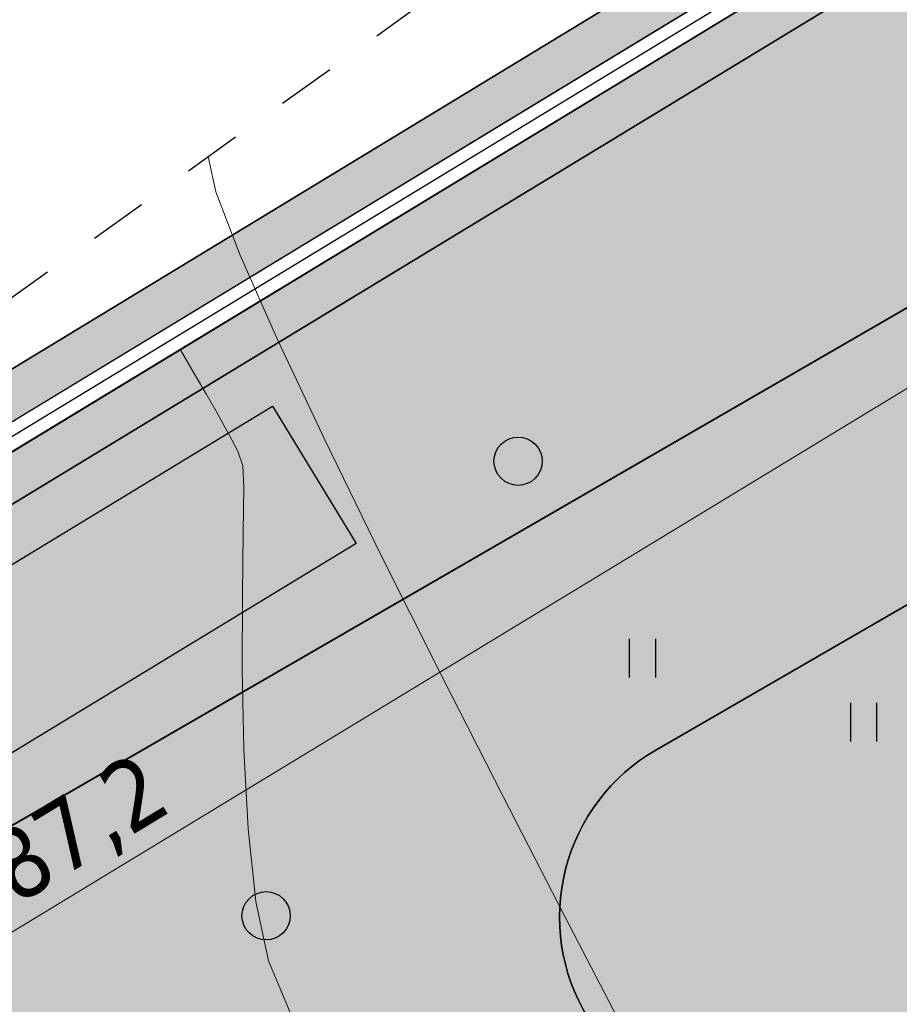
# Model space of a CAD drawing. Header units: millimetres. Extents: x 767170 to 66149698, y -983507 to 2493658.
# Tile 78 of 226: x 1916770 to 1930443, y -579133 to -563826. Entities that reach past the tile are written whole.
import ezdxf

# ---------------------------------------------------------------- set-up
doc = ezdxf.new("R2010")
doc.units = ezdxf.units.MM
doc.linetypes.add('Д_ТРОТ_ТРУБА', pattern=[3, 1.5, -1.5])
for name, color, linetype in [('(025) Дорога', 7, 'Continuous'), ('(031) Горизонтали', 42, 'Continuous'), ('(036) Растительность', 7, 'Continuous'), ('(038) Деревья', 7, 'Continuous'), ('(040) Ограда', 7, 'Continuous'), ('GLUXOY OG', 7, 'Continuous'), ('Цоколь', 7, 'Continuous')]:
    doc.layers.add(name, color=color, linetype=linetype)
doc.styles.add('BLACK', font='tahomabd.ttf')
doc.styles.get("Standard").update_dxf_attribs({"font": 'isocpeui.ttf'})
doc.linetypes.add('ОГРАДА_БЕТ', pattern='A,4,["|",Standard,S=0.8,R=0,X=0,Y=-0.8],4', length=8)
doc.linetypes.add('ОГРАДА_ГЛИН', pattern='A,4,["|",Standard,S=0.8,R=0,X=0,Y=-0.8],0.5,["|",Standard,S=0.8,R=0,X=0,Y=-0.8],3.5', length=8)
doc.dimstyles.new('genplan dimension', dxfattribs={"dimtxt": 1100, "dimasz": 450, "dimexe": 450, "dimexo": 0, "dimgap": 80, "dimtad": 1, "dimlfac": 0.001, "dimtxsty": 'BLACK', "dimblk": 'OBLIQUE', "dimcen": 0, "dimclrd": 186, "dimclre": 186, "dimclrt": 186, "dimadec": 1, "dimazin": 0, "dimtfac": 1, "dimtmove": 0, "dimatfit": 3, "dimldrblk": 'OBLIQUE', "dimfxl": 1, "dimlwd": 9, "dimlwe": 9, "dimarcsym": 0})

# ---------------------------------------------------------------- blocks, each defined once
blk = doc.blocks.new('d')
at = {"layer": '(038) Деревья'}
blk.add_ellipse((0, 0), major_axis=(0.2651650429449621, 0.2651650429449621), ratio=0.9999999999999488, start_param=5.497787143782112, end_param=11.7809724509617, dxfattribs=at)
blk = doc.blocks.new('I04010')
for p, q in [((-0.4122729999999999, 0.0071460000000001), (-0.4122729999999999, 1.207145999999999)), ((0.3877269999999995, 1.207145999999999), (0.3877269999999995, 0.0071460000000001))]:
    blk.add_line(p, q)
blk = doc.blocks.new('A$C05d28b1e')
at = {"layer": '(025) Дорога', "linetype": 'Д_ТРОТ_ТРУБА', "ltscale": 600, "flags": 128}
blk.add_lwpolyline([(27458.57960636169, 120221.9437040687), (8937.008527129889, 104733.4515533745), (7548.837046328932, 103432.7858590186), (-2273, 96670), (-15701.8629812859, 86136.91784507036), (-17766.72999620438, 85380.62311403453), (-18644.00000000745, 85674), (-40042.99999999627, 104576), (-45955.00000000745, 113584), (-51231.00000000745, 109004.9999999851), (-44895.00000000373, 102103), (-42025, 99008), (-25117.39768446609, 82840.66341361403), (-25117.39768446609, 81951.40475049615), (-25407.00000000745, 81084), (-32229, 76172), (-32638.94556894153, 76059.59519268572), (-33387.77804066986, 76494.72050660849), (-37188, 78427), (-42917.99999999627, 74170), (-43534.00000000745, 73566), (-56171.00000000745, 68379), (-72915, 59805), (-96929.00000000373, 47597), (-121277.9999999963, 30068), (-138829.0000000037, 14906), (-139804.1467532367, 14023.57079766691), (-138021.2970127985, 12053.3955911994), (-129914.0000000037, 19515.9999999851), (-105640.0000000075, 36924), (-88825.00000000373, 45949), (-78921.00000000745, 50853), (-56719.00000000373, 62542), (-42094.00000000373, 71045), (-39915.68751339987, 71829.24353212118), (-37271.13151793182, 72175.962139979), (-35502.58111401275, 71928.30599150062), (-34406.00000000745, 71614), (-29497.00000001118, 64248), (-29370.25252237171, 62877.85903450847), (-30299.91072109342, 61153.22491647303), (-32642.77542263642, 58415.5667077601), (-31513, 56567), (-31513, 56567), (-31513, 56567)], dxfattribs=at)
at = {"layer": '(031) Горизонтали', "color": 42, "linetype": 'Continuous', "lineweight": 0, "ltscale": 600}
for points in [[(-118491.5096887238, 63739.36463807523), (-118828.9360639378, 64541.99600400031), (-119024.3835973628, 65465.86521439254), (-119147.2409911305, 66592.37510412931), (-119212.9775189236, 67825.59429216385), (-119237.0624544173, 69069.59139747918), (-119234.9650712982, 70228.43503899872), (-119222.1546432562, 71206.19383579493), (-119214.1004439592, 71906.93640676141), (-119226.2717471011, 72234.731370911), (-119303.6009744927, 72465.83640059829), (-119397.4849866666, 72641.28410348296), (-119520.2921099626, 72859.02567026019), (-119642.7995691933, 73084.808165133), (-119797.321420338, 73355.93974687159), (-119982.4876456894, 73674.0590762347), (-120196.9282275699, 74040.80481401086)], [(-103702.4065284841, 11495.38820029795), (-103714.3640512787, 11686.57562588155), (-103721.4665100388, 11848.62784025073), (-103704.0334313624, 12021.23015111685), (-103707.2234625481, 12189.18752035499), (-103764.2691342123, 12357.29550132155), (-103890.5036426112, 12661.84766486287), (-104067.0338937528, 13064.25311627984), (-104274.9667936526, 13525.92096087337), (-104495.4092483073, 14008.26030391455), (-104713.2162017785, 14439.80625422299), (-105167.45027937, 15313.01098276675), (-105813.6384615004, 16549.35341434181), (-106607.3077286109, 18070.31247375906), (-107503.9850611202, 19797.36708588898), (-108459.1974394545, 21651.99617554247), (-109428.471844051, 23555.67866754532), (-110367.3352553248, 25429.8934867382), (-111231.3146537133, 27196.11955793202), (-111975.9370196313, 28775.83580596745), (-112556.7293335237, 30090.52115568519), (-112929.2185758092, 31061.65453188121), (-113048.9317269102, 31610.71485942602)]]:
    blk.add_lwpolyline(points, dxfattribs=at)
at = {"layer": '(040) Ограда', "ltscale": 600, "flags": 128}
blk.add_lwpolyline([(-65264.40736584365, 129736.0944886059), (-69527.56274084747, 127117.9602796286), (-60665.4079442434, 110685.5274772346), (-137358.727671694, 64079.83214361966), (-200340.084258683, 25825.59958398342), (-120612.5554367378, -95364.3361081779), (-115994.5822715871, -101904.9477696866)], dxfattribs=at)
at = {"layer": '(040) Ограда', "linetype": 'ОГРАДА_БЕТ', "ltscale": 600, "flags": 128}
blk.add_lwpolyline([(-64714.22453771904, 129604.5693745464), (-68996.00000000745, 126975), (-60133, 110541), (-137151.0000000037, 63738), (-199777.9999999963, 25699), (-120282.0000000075, -95139.0000000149), (-115667.8203322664, -101674.2387862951)], dxfattribs=at)
at = {"layer": '(036) Растительность', "linetype": 'Continuous', "xscale": 500, "yscale": 500, "zscale": 500}
for p in [(-109572.1582387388, 67948.67505669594), (-106291.0345460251, 23510.05499853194)]:
    blk.add_blockref('I04010', p, dxfattribs=at)
at = {"layer": '(038) Деревья', "linetype": 'Continuous', "xscale": 1000, "yscale": 1000, "zscale": 1000}
for p in [(-114949.2857719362, 72308.33101582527), (-112148.1359943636, 19808.9630036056)]:
    blk.add_blockref('d', p, dxfattribs=at)
blk = doc.blocks.new('_Oblique')
at = {"color": 0, "linetype": 'ByBlock', "lineweight": -2}
blk.add_line((-0.5, -0.5), (0.5, 0.5), dxfattribs=at)
blk = doc.blocks.new('*D288')
at = {"color": 186, "lineweight": 9, "transparency": 16777216}
for p, q in [((2255842.21373015, -554331.2133756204), (2330361.64044784, -509046.6128842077)), ((2330349.808324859, -509027.1421808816), (2330595.333913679, -509431.1741459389)), ((2255830.381608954, -554311.7426752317), (2256075.907195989, -554715.7746373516))]:
    blk.add_line(p, q, dxfattribs=at)
for p, xscale, yscale, zscale, rotation in [((2330361.64044784, -509046.6128842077), 450.0000000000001, 450.0000000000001, 450.0000000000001, 31.28656990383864), ((2255842.21373015, -554331.2133756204), 450, 450, 450, 211.2865699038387)]:
    blk.add_blockref('_Oblique', p, dxfattribs=dict(at, xscale=xscale, yscale=yscale, zscale=zscale, rotation=rotation))
at = {"color": 186, "transparency": 16777216, "insert": (2292697.259500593, -531023.0002948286), "char_height": 1100, "attachment_point": 5, "rotation": 31.28656990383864, "style": 'BLACK'}
blk.add_mtext('87,2', dxfattribs=at)
blk = doc.blocks.new('A$C2cdd6916')
dim = blk.add_linear_dim(base=(19119.19873189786, 52493.96583542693), p1=(-55412.06010698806, 7228.836044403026), p2=(19107.36660891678, 52513.43653875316), angle=31.28656990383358, dimstyle='genplan dimension')
dim.commit()
dim.dimension.update_dxf_attribs({"geometry": '*D288', "text_midpoint": (-18545.18221534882, 30517.57842480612), "insert": (-2311242.441715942, 561540.5787196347)})

msp = doc.modelspace()

# ---------------------------------------------------------------- hatches: boundary and pattern name
at = {"true_color": 0x7abf6e, "transparency": 33554687}
h = msp.add_hatch(color=83, dxfattribs=at)
h.dxf.hatch_style = 1
edge = h.paths.add_edge_path()
edge.add_line((1970748.476485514, -550619.8450821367), (1973559.529435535, -548958.0793507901))
edge.add_line((1973559.529435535, -548958.0793507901), (1968464.852124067, -539879.7478655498))
edge.add_line((1968464.852124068, -539879.7478655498), (1840672.305996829, -617520.7317785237))
edge.add_line((1840672.305996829, -617520.7317785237), (1859948.550380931, -646821.6125635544))
edge.add_line((1859948.55038093, -646821.6125635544), (1843343.965908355, -619497.4426312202))
edge.add_line((1843343.965908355, -619497.4426312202), (1842123.566701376, -617489.1782703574))
edge.add_line((1842123.566701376, -617489.1782703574), (1846866.488931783, -614606.9588566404))
edge.add_line((1846866.488931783, -614606.9588566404), (1848086.888142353, -616615.2232234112))
edge.add_line((1848086.888142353, -616615.2232234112), (1868468.811544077, -604229.362292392))
edge.add_line((1868468.811544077, -604229.362292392), (1955560.1191551, -553836.0047807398))
edge.add_arc((1959065.917890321, -559894.8310060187), 7000.000000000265, 48.67987082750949, 120.05482104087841, ccw=False)
edge.add_arc((1965668.573506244, -552384.5088546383), 3000.000000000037, 228.6798708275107, 299.8780372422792)
edge.add_line((1967163.039712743, -554985.7721549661), (1971766.090861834, -552341.2477086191))
edge.add_line((1971766.090861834, -552341.2477086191), (1970748.476485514, -550619.8450821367))
h = msp.add_hatch(color=83, dxfattribs=at)
h.dxf.hatch_style = 1
edge = h.paths.add_edge_path(flags=17)
edge.add_line((1940350.87137634, -574053.7158213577), (1943510.83998395, -574824.8178891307))
edge.add_line((1943510.83998395, -574824.8178891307), (1944281.942051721, -571664.8492815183))
edge.add_line((1944281.942051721, -571664.8492815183), (1947441.91065933, -572435.9513492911))
edge.add_line((1947441.91065933, -572435.9513492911), (1948213.012727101, -569275.9827416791))
edge.add_line((1948213.012727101, -569275.9827416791), (1951372.981334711, -570047.0848094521))
edge.add_line((1951372.98133471, -570047.0848094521), (1952144.083402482, -566887.1162018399))
edge.add_line((1952144.083402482, -566887.1162018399), (1955304.05201009, -567658.2182696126))
edge.add_line((1955304.05201009, -567658.2182696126), (1956075.154077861, -564498.2496620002))
edge.add_line((1956075.154077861, -564498.2496620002), (1962803.216729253, -566140.0454096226))
edge.add_line((1962803.216729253, -566140.0454096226), (1963745.771019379, -565567.2659834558))
edge.add_line((1963745.771019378, -565567.2659834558), (1965225.829636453, -568002.8206410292))
edge.add_line((1965225.829636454, -568002.8206410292), (1966677.221861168, -567120.8262410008))
edge.add_line((1966677.221861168, -567120.8262410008), (1961667.181190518, -558400.3647992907))
edge.add_arc((1959065.917890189, -559894.8310057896), 2999.999999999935, 29.87803724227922, 120.0548210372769)
edge.add_line((1957563.432718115, -557298.1911948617), (1926659.315366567, -575180.1391960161))
edge.add_arc((1928161.800538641, -577776.7790069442), 3000.000000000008, 120.0548210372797, 211.2865699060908)
edge.add_line((1925598.058793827, -579334.7354459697), (1928685.62339329, -584415.5695791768))
edge.add_line((1928685.623393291, -584415.5695791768), (1929711.120091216, -583792.3870035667))
edge.add_line((1929711.120091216, -583792.3870035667), (1930801.689598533, -585587.0062249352))
edge.add_line((1930801.689598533, -585587.0062249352), (1930846.934277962, -585559.5115524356))
edge.add_line((1930846.934277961, -585559.5115524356), (1932488.730025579, -578831.4489010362))
edge.add_line((1932488.73002558, -578831.4489010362), (1935648.698633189, -579602.550968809))
edge.add_line((1935648.698633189, -579602.550968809), (1936419.800700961, -576442.5823611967))
edge.add_line((1936419.800700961, -576442.5823611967), (1939579.76930857, -577213.6844289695))
edge.add_line((1939579.76930857, -577213.6844289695), (1940350.87137634, -574053.7158213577))

# ---------------------------------------------------------------- next in the draw order: block references
at = {"color": 5, "lineweight": 50}
msp.add_blockref('A$C05d28b1e', (2032748.063139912, -597565.0480394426), dxfattribs=at)

# ---------------------------------------------------------------- next in the draw order: hatches: boundary and pattern name
at = {"true_color": 0xb1ab95}
h = msp.add_hatch(color=253, dxfattribs=at)
h.dxf.hatch_style = 1
edge = h.paths.add_edge_path(flags=17)
edge.add_line((1955047.525999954, -783504.4460590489), (1954634.013410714, -782936.2675913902))
edge.add_line((1954634.013410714, -782936.2675913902), (1953650.451597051, -783794.0433801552))
edge.add_line((1953650.451597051, -783794.0433801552), (1916263.810219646, -732423.6978054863))
edge.add_line((1916263.810219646, -732423.6978054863), (1860948.571403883, -648341.6958428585))
edge.add_arc((1866379.956441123, -643925.8090035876), 7000.000000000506, 211.2865698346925, 219.1121955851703, ccw=False)
edge.add_line((1860397.892365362, -647561.0406871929), (1859948.550380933, -646821.6125635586))
edge.add_line((1859948.550380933, -646821.6125635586), (1840672.305996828, -617520.7317785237))
edge.add_line((1840672.305996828, -617520.7317785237), (1968464.852124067, -539879.7478655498))
edge.add_line((1968464.852124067, -539879.7478655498), (1973559.529435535, -548958.0793507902))
edge.add_line((1973559.529435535, -548958.0793507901), (1970748.476485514, -550619.8450821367))
edge.add_line((1970748.476485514, -550619.8450821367), (1973801.790616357, -555784.8497112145))
edge.add_line((1973801.790616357, -555784.8497112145), (1976496.635326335, -554191.7809679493))
edge.add_line((1976496.635326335, -554191.7809679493), (2029831.790409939, -649231.0127119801))
edge.add_line((2029831.790409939, -649231.0127119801), (1999207.491162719, -669492.4083698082))
edge.add_line((1999207.491162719, -669492.4083698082), (1998976.02385292, -674541.596867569))
edge.add_line((1998976.02385292, -674541.596867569), (2000332.408228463, -676379.5845428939))
edge.add_line((2000332.408228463, -676379.5845428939), (1979461.352329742, -695126.8030744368))
edge.add_line((1979461.352329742, -695126.8030744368), (2010428.66500042, -735054.4432709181))
edge.add_line((2010428.66500042, -735054.4432709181), (1963852.336794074, -775045.8964697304))
edge.add_line((1963852.336794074, -775045.8964697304), (1960985.087918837, -771707.5902839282))
edge.add_line((1960985.087918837, -771707.5902839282), (1956614.651568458, -775461.3288604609))
edge.add_line((1956614.651568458, -775461.3288604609), (1959631.802237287, -779606.9826770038))
edge.add_line((1959631.802237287, -779606.9826770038), (1960742.346307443, -778638.4641736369))
edge.add_line((1960742.346307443, -778638.4641736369), (1958201.535397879, -775680.2261045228))
edge.add_line((1958201.535397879, -775680.2261045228), (1960856.635670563, -773399.7782226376))
edge.add_line((1960856.635670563, -773399.7782226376), (1963397.984121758, -776358.6421455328))
edge.add_line((1963397.984121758, -776358.6421455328), (2011389.950775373, -735151.6908409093))
edge.add_line((2011389.950775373, -735151.6908409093), (1980413.594824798, -695212.390710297))
edge.add_line((1980413.594824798, -695212.390710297), (2001273.160606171, -676475.4930624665))
edge.add_line((2001273.160606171, -676475.4930624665), (1999686.657196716, -674325.6793621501))
edge.add_line((1999686.657196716, -674325.6793621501), (1999890.463491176, -669879.8835447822))
edge.add_line((1999890.463491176, -669879.8835447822), (2030760.640334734, -649455.8123846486))
edge.add_line((2030760.640334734, -649455.8123846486), (1968720.671129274, -538905.2570995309))
edge.add_line((1968720.671129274, -538905.2570995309), (1839688.706668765, -617299.2556584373))
edge.add_line((1839688.706668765, -617299.2556584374), (1915688.101631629, -732822.2365445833))
edge.add_line((1915688.101631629, -732822.2365445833), (1953534.35397895, -784824.1011186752))
edge.add_line((1953534.35397895, -784824.1011186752), (1955047.525999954, -783504.4460590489))
h.paths.add_polyline_path([(1915359.12529562, -733049.9729669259), (1839126.649909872, -617172.697875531), (1968866.853417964, -538348.4052332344), (2031291.411720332, -649584.2693404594), (2000280.733393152, -670101.2979304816), (2000092.733393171, -674202.2979304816), (2001810.733393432, -676530.2979307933), (1980957.733393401, -695261.2979307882), (2011937.448988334, -735204.9298118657), (1963658.580920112, -776662.052118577), (1964179.574012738, -777268.6386199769), (1961524.473740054, -779549.0865018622), (1961002.976365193, -778941.9128702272), (1959868.095145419, -779931.6560870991), (1961042.315831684, -781545.0698684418), (1965871.761951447, -777397.0908682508), (1965025.077039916, -776411.3049806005), (2012898.716097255, -735302.1533148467), (1981909.975888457, -695346.8855666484), (2002751.48577114, -676626.2064503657), (2000803.366736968, -673986.3804250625), (2000963.70572161, -670488.7731054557), (2032220.261645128, -649809.0690131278), (1969122.672423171, -537373.9144672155), (1838143.05058181, -616951.2217554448), (1914783.416707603, -733448.5117060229), (1953351.914864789, -786442.7632792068), (1955697.331497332, -784397.2979367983), (1955283.818908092, -783829.1194691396), (1953468.012482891, -785412.7055406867)])
at = {"true_color": 0x939598}
h = msp.add_hatch(color=252, dxfattribs=at)
h.dxf.hatch_style = 1
edge = h.paths.add_edge_path(flags=16)
edge.add_line((1880427.270110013, -639484.9940303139), (1867770.281991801, -647176.5004474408))
edge.add_arc((1866212.325555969, -644612.7587006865), 3000.000000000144, 211.286569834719, 301.28656983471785, ccw=False)
edge.add_line((1863648.583809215, -646170.7151365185), (1849710.570223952, -623234.6005741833))
edge.add_arc((1852274.311970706, -621676.6441383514), 2999.999999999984, 121.28656983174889, 211.2865698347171, ccw=False)
edge.add_line((1850716.355535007, -619112.9023915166), (1864253.704478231, -610886.410805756))
edge.add_arc((1865811.66091393, -613450.1525525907), 2999.999999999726, 29.088455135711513, 121.2865698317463, ccw=False)
edge.add_line((1868433.271513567, -611991.6746254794), (1876107.627853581, -625786.3118650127))
edge.add_line((1876107.627853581, -625786.3118650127), (1877080.662450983, -627535.339235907))
edge.add_line((1877080.662450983, -627535.339235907), (1879026.731645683, -631033.3939775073))
edge.add_line((1879026.731645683, -631033.3939775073), (1879999.766243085, -632782.4213484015))
edge.add_line((1879999.766243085, -632782.4213484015), (1881490.924273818, -635462.7743564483))
edge.add_arc((1878869.313674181, -636921.2522835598), 3000.000000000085, -58.71343016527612, 29.088455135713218, ccw=False)
edge = h.paths.add_edge_path(flags=16)
edge.add_line((1939772.024585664, -650296.191755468), (1947878.067849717, -665367.2723044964))
edge.add_arc((1945235.984964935, -666788.3275567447), 2999.999999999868, -61.726229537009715, 28.273770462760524, ccw=False)
edge.add_line((1946657.040217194, -669430.4104415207), (1918933.76865556, -684341.487186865))
edge.add_arc((1917512.713403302, -681699.4043020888), 2999.999999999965, 209.0884551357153, 298.27377046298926, ccw=False)
edge.add_line((1914891.102803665, -683157.8822292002), (1907381.915698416, -669660.1362956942))
edge.add_arc((1910003.526298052, -668201.6583685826), 2999.999999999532, 121.28656990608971, 209.0884551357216, ccw=False)
edge.add_line((1908445.569859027, -665637.9166237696), (1935571.985261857, -649153.5052629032))
edge.add_arc((1937129.941700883, -651717.2470077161), 2999.999999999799, 28.273770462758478, 121.2865699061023, ccw=False)
edge = h.paths.add_edge_path(flags=16)
edge.add_line((1976178.983053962, -650225.9773043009), (1970787.97263227, -640746.64066798))
edge.add_line((1970787.97263227, -640746.64066798), (1966845.925335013, -633815.1027105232))
edge.add_arc((1969453.701191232, -632332.0298587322), 3000.000000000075, 120.09939656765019, 209.6273998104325, ccw=False)
edge.add_line((1967949.196314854, -629736.5597516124), (1991375.965033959, -616156.8665472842))
edge.add_arc((1992880.469910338, -618752.3366544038), 2999.999999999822, 29.878037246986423, 120.0993965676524, ccw=False)
edge.add_line((1995481.733210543, -617257.8704476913), (1998348.35452715, -622247.5027277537))
edge.add_line((1998348.35452715, -622247.5027277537), (2000919.195362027, -626722.3004076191))
edge.add_line((2000919.195362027, -626722.3004076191), (2002845.285739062, -630074.8474161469))
edge.add_arc((2000244.022438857, -631569.3136228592), 2999.999999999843, -59.03634284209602, 29.878037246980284, ccw=False)
edge.add_line((2001787.505243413, -634141.795077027), (1990233.700708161, -641074.0505451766))
edge.add_arc((1991777.183512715, -643646.531999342), 2999.99999999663, 120.9636571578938, 150.6005223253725)
edge.add_line((1989163.528653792, -642173.8445652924), (1986037.705463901, -647721.405289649))
edge.add_arc((1983424.050604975, -646248.7178555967), 3000.000000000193, 298.2737704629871, 330.60052232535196, ccw=False)
edge.add_line((1984845.105857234, -648890.8007403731), (1980207.81416244, -651384.9873372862))
edge.add_arc((1978786.758910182, -648742.9044525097), 3000.000000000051, 209.6273998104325, 298.2737704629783, ccw=False)
edge = h.paths.add_edge_path(flags=16)
edge.add_line((1961667.181190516, -558400.3647992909), (1966677.221861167, -567120.826241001))
edge.add_line((1966677.221861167, -567120.8262410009), (1970161.498557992, -573185.5475844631))
edge.add_line((1970161.498557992, -573185.5475844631), (1974618.857152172, -580944.0122971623))
edge.add_arc((1972017.593851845, -582438.4785036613), 2999.999999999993, -59.41036551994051, 29.87803724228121, ccw=False)
edge.add_line((1973544.250917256, -585020.9808182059), (1964930.634398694, -590112.9563191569))
edge.add_line((1964930.634398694, -590112.9563191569), (1960857.898221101, -592520.5713776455))
edge.add_line((1960857.898221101, -592520.5713776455), (1950497.233115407, -598645.3219720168))
edge.add_line((1950497.233115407, -598645.3219720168), (1952574.662052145, -602063.8971988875))
edge.add_line((1952574.662052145, -602063.8971988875), (1961717.472685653, -596659.086379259))
edge.add_arc((1963244.130950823, -599241.5879845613), 3000.000000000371, 30.60362588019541, 120.58966109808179, ccw=False)
edge.add_line((1965826.260384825, -597714.3003279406), (1968293.686331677, -601887.0498475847))
edge.add_line((1968293.686331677, -601887.0498475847), (1971711.755776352, -599809.9282688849))
edge.add_line((1971711.755776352, -599809.9282688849), (1969269.969684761, -595679.3881652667))
edge.add_arc((1971852.471999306, -594152.7310998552), 2999.999999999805, 120.58963448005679, 210.5896344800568, ccw=False)
edge.add_line((1970325.814933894, -591570.2287853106), (1975472.875033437, -588527.5226383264))
edge.add_arc((1976999.532098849, -591110.0249528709), 2999.999999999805, 29.878037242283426, 120.58963448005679, ccw=False)
edge.add_line((1979600.795399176, -589615.5587463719), (1985817.426371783, -600436.2075709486))
edge.add_line((1985817.426371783, -600436.2075709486), (1980132.892931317, -603702.060406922))
edge.add_line((1980132.892931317, -603702.060406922), (1982210.79604218, -607121.4159251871))
edge.add_line((1982210.79604218, -607121.4159251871), (1987810.047980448, -603904.5586380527))
edge.add_line((1987810.047980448, -603904.5586380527), (1990500.142011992, -608586.928067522))
edge.add_arc((1987898.878711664, -610081.3942740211), 3000.000000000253, -59.90060343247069, 29.878037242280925, ccw=False)
edge.add_line((1989403.383588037, -612676.8643811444), (1960880.314669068, -629210.7077723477))
edge.add_line((1960880.314669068, -629210.7077723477), (1964534.702022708, -635224.2940161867))
edge.add_line((1964534.702022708, -635224.2940161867), (1963409.616454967, -635864.1434332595))
edge.add_line((1963409.616454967, -635864.1434332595), (1972585.133428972, -651998.0046958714))
edge.add_arc((1969977.357572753, -653481.0775476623), 3000.000000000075, -61.72622953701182, 29.627399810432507, ccw=False)
edge.add_line((1971398.412825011, -656123.1604324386), (1955463.983166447, -664693.5596006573))
edge.add_arc((1954042.927914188, -662051.4767158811), 2999.999999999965, 208.2737704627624, 298.27377046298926, ccw=False)
edge.add_line((1951400.845029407, -663472.5319681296), (1942878.026545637, -647626.5662251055))
edge.add_arc((1945520.109430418, -646205.5109728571), 2999.999999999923, 120.0993965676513, 208.2737704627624, ccw=False)
edge.add_line((1944015.60455404, -643610.0408657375), (1946516.52934272, -642160.3406631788))
edge.add_line((1946516.52934272, -642160.3406631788), (1944591.162648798, -638991.9960011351))
edge.add_line((1944591.162648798, -638991.9960011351), (1920129.358980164, -653857.1533879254))
edge.add_line((1920129.358980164, -653857.1533879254), (1906696.309750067, -662020.2632589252))
edge.add_arc((1905138.353311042, -659456.521514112), 2999.999999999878, 209.0884782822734, 301.28656990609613, ccw=False)
edge.add_line((1902516.743300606, -660915.0005003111), (1891323.472172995, -640795.1223127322))
edge.add_arc((1893945.082772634, -639336.6443856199), 3000.000000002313, 120.58963448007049, 209.0884551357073, ccw=False)
edge.add_line((1892418.42570722, -636754.142071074), (1903041.634522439, -630474.1876626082))
edge.add_arc((1904376.635843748, -633160.778713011), 3000.000000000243, 30.58965835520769, 116.42336694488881, ccw=False)
edge.add_line((1906959.137522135, -631634.1205714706), (1910189.363449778, -637098.3902648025))
edge.add_line((1910189.363449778, -637098.3902648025), (1913685.657572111, -635071.7086467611))
edge.add_line((1913685.657572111, -635071.7086467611), (1910422.340058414, -629631.695035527))
edge.add_arc((1912984.976892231, -628071.9218283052), 2999.999999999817, 120.589634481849, 211.3271806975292, ccw=False)
edge.add_line((1911458.319826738, -625489.4195138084), (1923775.464070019, -618217.2974388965))
edge.add_line((1923775.464070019, -618217.2974388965), (1921698.035133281, -614798.722212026))
edge.add_line((1921698.035133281, -614798.722212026), (1909287.457220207, -622135.2873527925))
edge.add_line((1909287.457220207, -622135.2873527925), (1897140.570620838, -629315.9702684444))
edge.add_line((1897140.570620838, -629315.9702684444), (1890608.477607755, -633177.4444263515))
edge.add_arc((1889081.820542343, -630594.9421118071), 2999.999999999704, 209.0884551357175, 300.5896344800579, ccw=False)
edge.add_line((1886460.209942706, -632053.4200389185), (1873748.146825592, -609203.5168682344))
edge.add_arc((1876369.75742523, -607745.0389411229), 3000.000000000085, 120.0548210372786, 209.0884551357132, ccw=False)
edge.add_line((1874867.272253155, -605148.3991301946), (1891769.453651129, -595368.3453779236))
edge.add_line((1891769.453651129, -595368.3453779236), (1912374.495546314, -583445.717608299))
edge.add_arc((1913876.980718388, -586042.3574192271), 3000.000000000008, 31.28656990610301, 120.05482103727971, ccw=False)
edge.add_line((1916440.722463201, -584484.4009802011), (1919712.527286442, -589868.4171157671))
edge.add_line((1919712.527286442, -589868.4171157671), (1928685.62339329, -584415.569579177))
edge.add_line((1928685.62339329, -584415.569579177), (1925598.058793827, -579334.73544597))
edge.add_arc((1928161.80053864, -577776.7790069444), 3000.000000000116, 120.0548210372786, 211.2865699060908, ccw=False)
edge.add_line((1926659.315366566, -575180.1391960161), (1953848.742367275, -559447.6102815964))
edge.add_line((1953848.742367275, -559447.6102815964), (1957563.432718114, -557298.1911948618))
edge.add_arc((1959065.917890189, -559894.8310057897), 2999.999999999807, 29.878037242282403, 120.0548210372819, ccw=False)
edge = h.paths.add_edge_path(flags=16)
edge.add_line((1958721.111411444, -747458.9423001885), (1947104.752274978, -756998.5940556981))
edge.add_arc((1945200.814969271, -754680.1845284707), 3000.000000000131, 216.0466201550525, 309.39371673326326, ccw=False)
edge.add_line((1942775.199588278, -756445.5145326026), (1939238.506555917, -751585.9942179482))
edge.add_arc((1941664.12193691, -749820.6642138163), 2999.999999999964, 129.393716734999, 216.0466201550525, ccw=False)
edge.add_line((1939760.184631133, -747502.2546866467), (1951105.362188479, -738185.3041915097))
edge.add_arc((1953009.299494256, -740503.7137186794), 2999.999999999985, 39.39371673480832, 129.3937167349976, ccw=False)
edge.add_line((1955327.709021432, -738599.7764129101), (1959135.583632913, -743236.595467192))
edge.add_arc((1956817.174105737, -745140.5327729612), 3000.000000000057, -50.60628326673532, 39.39371673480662, ccw=False)
edge = h.paths.add_edge_path()
edge.add_arc((2000244.022438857, -631569.313622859), 7000.000000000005, 300.9636571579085, 389.8780372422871)
edge.add_line((2006313.636806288, -628082.2258076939), (1997442.134665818, -612640.5163622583))
edge.add_line((1997442.134665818, -612640.5163622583), (1968511.551391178, -562284.0317607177))
edge.add_arc((1971112.814691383, -560789.565554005), 2999.999999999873, 119.87803724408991, 209.8780372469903, ccw=False)
edge.add_line((1969618.348484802, -558188.3022537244), (1973801.790616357, -555784.8497112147))
edge.add_line((1973801.790616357, -555784.8497112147), (1971766.090861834, -552341.2477086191))
edge.add_line((1971766.090861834, -552341.2477086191), (1967163.039712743, -554985.7721549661))
edge.add_arc((1965668.573506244, -552384.5088546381), 3000.000000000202, 228.6798708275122, 299.8780372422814, ccw=False)
edge.add_arc((1959065.91789032, -559894.8310060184), 7000.000000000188, 48.67987082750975, 120.0548210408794)
edge.add_line((1955560.119155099, -553836.0047807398), (1868468.811544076, -604229.3622923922))
edge.add_line((1868468.811544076, -604229.3622923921), (1848086.888142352, -616615.2232234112))
edge.add_line((1848086.888142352, -616615.2232234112), (1843343.965908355, -619497.4426312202))
edge.add_line((1843343.965908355, -619497.4426312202), (1859948.550380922, -646821.612563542))
edge.add_line((1859948.550380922, -646821.612563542), (1860397.892365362, -647561.040687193))
edge.add_arc((1866379.956441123, -643925.8090035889), 6999.999999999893, 211.2865698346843, 301.286569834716)
edge.add_line((1870015.188124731, -649907.8730793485), (1881933.271575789, -642665.3905481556))
edge.add_arc((1883491.228011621, -645229.1322949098), 3000.000000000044, 29.08845513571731, 121.28656983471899, ccw=False)
edge.add_line((1886112.838611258, -643770.6543677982), (1887831.193060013, -646859.3923960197))
edge.add_arc((1885209.582460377, -648317.8703231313), 2999.999999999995, -60.91154486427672, 29.088455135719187, ccw=False)
edge.add_line((1886668.060387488, -650939.4809227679), (1884046.449787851, -652397.9588498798))
edge.add_line((1884046.449787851, -652397.9588498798), (1901548.184913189, -683857.2860455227))
edge.add_line((1901548.184913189, -683857.2860455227), (1903487.351525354, -682778.471479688))
edge.add_arc((1904945.829452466, -685400.0820793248), 2999.999999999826, 15.949142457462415, 119.08845513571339, ccw=False)
edge.add_line((1907830.347397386, -684575.7300759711), (1913466.043012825, -704320.2375012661))
edge.add_line((1913466.043012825, -704320.2375012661), (1933901.402989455, -754449.0506934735))
edge.add_line((1933901.402989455, -754449.0506934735), (1959156.82424267, -789150.7427848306))
edge.add_arc((1956731.208861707, -790916.0727890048), 2999.999999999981, -46.41797687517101, 36.04662015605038, ccw=False)
edge.add_line((1958799.38575203, -793089.2373824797), (1967567.79840826, -784744.4353021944))
edge.add_arc((1965499.590805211, -782571.2999380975), 2999.999999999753, 216.0466201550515, 313.5828328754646, ccw=False)
edge.add_line((1963073.975424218, -784336.6299422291), (1948669.687976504, -764544.7150573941))
edge.add_arc((1951095.303357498, -762779.3850532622), 2999.999999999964, 129.3937167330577, 216.0466201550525, ccw=False)
edge.add_line((1949191.366051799, -760460.9755260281), (1990627.811917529, -726439.6768421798))
edge.add_line((1990627.811917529, -726439.6768421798), (1991893.53149465, -727981.4453271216))
edge.add_line((1991893.53149465, -727981.4453271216), (1994990.747519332, -725445.5449609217))
edge.add_line((1994990.747519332, -725445.5449609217), (1977216.63745039, -703802.1505087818))
edge.add_line((1977216.63745039, -703802.1505087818), (1947077.314029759, -728553.3351284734))
edge.add_line((1947077.314029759, -728553.3351284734), (1948981.251335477, -730871.7446555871))
edge.add_arc((1946662.841808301, -732775.6819613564), 2999.999999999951, -50.60628326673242, 39.39371673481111, ccw=False)
edge.add_line((1948566.779114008, -735094.0914885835), (1939668.19470239, -742401.837005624))
edge.add_arc((1937764.257396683, -740083.4274783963), 3000.000000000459, 202.1786080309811, 309.3937167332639, ccw=False)
edge.add_line((1934986.222623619, -741215.9127099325), (1919036.695335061, -702091.0392125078))
edge.add_arc((1921814.730108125, -700958.5539809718), 3000.000000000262, 165.4416731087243, 202.178608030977, ccw=False)
edge.add_line((1918911.053349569, -700204.4576463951), (1921995.660624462, -688327.0594378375))
edge.add_arc((1924899.337383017, -689081.155772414), 2999.999999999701, 118.2737704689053, 165.4416731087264, ccw=False)
edge.add_line((1923478.282130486, -686439.0728877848), (1986229.336207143, -652688.1578365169))
edge.add_arc((1981966.170449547, -644761.9091826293), 8999.999999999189, 298.2737704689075, 330.6005223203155)
edge.add_line((1989807.135025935, -649179.971485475), (1992128.924868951, -645059.3704923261))
edge.add_arc((1994742.579727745, -646532.0579266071), 2999.999999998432, 120.96365715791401, 150.6005223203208, ccw=False)
edge.add_line((1993199.096923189, -643959.5764724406), (2003845.482316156, -637571.7703492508))

# ---------------------------------------------------------------- next in the draw order: block references
msp.add_blockref('A$C2cdd6916', (1936250.654056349, -606973.8286106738, -3655.999999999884))

# ---------------------------------------------------------------- next in the draw order: block references
at = {"color": 5, "lineweight": 50}
msp.add_blockref('A$C05d28b1e', (2039466.73339316, -642998.2979304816), dxfattribs=at)

# ---------------------------------------------------------------- next in the draw order: hatches: boundary and pattern name
at = {"layer": 'Цоколь'}
h = msp.add_hatch(color=1, dxfattribs=at)
h.dxf.hatch_style = 1
h.paths.add_polyline_path([(1920701.42595252, -569833.3557154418), (1921999.722985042, -571969.8071694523), (1911744.756005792, -578201.6329255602), (1910446.45897327, -576065.1814715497)])

# ---------------------------------------------------------------- next in the draw order: linework, layer by layer
for points in [[(1955743.908515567, -784356.6775731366), (1953351.914864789, -786442.7632792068), (1914783.416707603, -733448.5117060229), (1838143.05058181, -616951.2217554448), (1969122.672423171, -537373.9144672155), (2032220.261645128, -649809.0690131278), (2000963.70572161, -670488.7731054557), (2000803.366736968, -673986.3804250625), (2002751.48577114, -676626.2064503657), (1981909.975888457, -695346.8855666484), (2012898.716097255, -735302.1533148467), (1965025.077039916, -776411.3049806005), (1965871.761951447, -777397.0908682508), (1961042.315831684, -781545.0698684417)], [(1965025.077039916, -776411.3049806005), (2012898.716097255, -735302.1533148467), (1981909.975888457, -695346.8855666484), (2002751.48577114, -676626.2064503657), (2000803.366736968, -673986.3804250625), (2000963.70572161, -670488.7731054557), (2032220.261645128, -649809.0690131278), (1969122.672423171, -537373.9144672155), (1838143.05058181, -616951.2217554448), (1914783.416707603, -733448.5117060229), (1953351.914864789, -786442.7632792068)], [(1953468.012482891, -785412.7055406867), (1915359.12529562, -733049.9729669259), (1839126.649909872, -617172.697875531), (1968866.853417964, -538348.4052332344), (2031291.411720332, -649584.2693404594), (2000280.733393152, -670101.2979304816), (2000092.733393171, -674202.2979304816), (2001810.733393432, -676530.2979307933), (1980957.733393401, -695261.2979307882), (2011937.448988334, -735204.9298118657), (1963658.580920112, -776662.052118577)], [(1963397.984121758, -776358.6421455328), (2011389.950775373, -735151.6908409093), (1980413.594824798, -695212.390710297), (2001273.160606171, -676475.4930624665), (1999686.657196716, -674325.6793621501), (1999890.463491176, -669879.8835447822), (2030760.640334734, -649455.8123846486), (1968720.671129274, -538905.2570995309), (1839688.706668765, -617299.2556584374), (1915688.101631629, -732822.2365445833), (1953534.35397895, -784824.1011186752)], [(1973559.529435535, -548958.0793507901), (1968464.852124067, -539879.7478655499), (1840672.305996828, -617520.7317785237), (1916263.810219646, -732423.6978054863), (1953650.451597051, -783794.0433801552), (1954634.013410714, -782936.2675913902)], [(1955560.119155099, -553836.0047807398), (1868468.811544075, -604229.3622923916)]]:
    msp.add_lwpolyline(points)
for points in [[(1953650.451597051, -783794.0433801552), (1916263.810219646, -732423.6978054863), (1860948.571403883, -648341.6958428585, -0.0341590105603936), (1860397.892365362, -647561.0406871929), (1859948.550380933, -646821.6125635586), (1840672.305996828, -617520.7317785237), (1968464.852124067, -539879.7478655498), (1973559.529435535, -548958.0793507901), (1970748.476485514, -550619.8450821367), (1973801.790616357, -555784.8497112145), (1976496.635326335, -554191.7809679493), (2029831.790409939, -649231.0127119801), (1999207.491162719, -669492.4083698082), (1998976.02385292, -674541.596867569), (2000332.408228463, -676379.5845428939), (1979461.352329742, -695126.8030744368), (2010428.66500042, -735054.4432709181), (1963852.336794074, -775045.8964697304)], [(1963687.776821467, -554637.6055000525, 0.3219071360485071), (1955560.119155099, -553836.0047807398), (1868468.811544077, -604229.362292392), (1843343.965908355, -619497.4426312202), (1859948.550380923, -646821.612563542), (1860397.892365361, -647561.0406871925, 0.4142135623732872), (1870015.188124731, -649907.8730793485), (1881933.271575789, -642665.3905481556, -0.4254953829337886), (1886112.838611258, -643770.6543677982), (1887831.193060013, -646859.3923960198, -0.4142135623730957), (1886668.060387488, -650939.480922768), (1884046.449787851, -652397.9588498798), (1901548.184913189, -683857.2860455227), (1903487.351525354, -682778.471479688, -0.4830922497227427), (1907830.347397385, -684575.7300759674), (1913466.043012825, -704320.2375012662), (1933901.402989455, -754449.0506934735), (1959156.824242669, -789150.7427848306, -0.376197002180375)], [(1955560.119155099, -553836.0047807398), (1868468.811544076, -604229.3622923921), (1848086.888142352, -616615.2232234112), (1843343.965908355, -619497.4426312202), (1859948.550380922, -646821.612563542), (1860397.892365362, -647561.040687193, 0.4142135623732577), (1870015.188124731, -649907.8730793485), (1881933.271575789, -642665.3905481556, -0.4254953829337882), (1886112.838611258, -643770.6543677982), (1887831.193060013, -646859.3923960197, -0.4142135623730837), (1886668.060387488, -650939.4809227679), (1884046.449787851, -652397.9588498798), (1901548.184913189, -683857.2860455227), (1903487.351525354, -682778.471479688, -0.4830922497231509), (1907830.347397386, -684575.7300759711), (1913466.043012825, -704320.2375012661), (1933901.402989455, -754449.0506934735), (1959156.82424267, -789150.7427848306, -0.3761970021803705)], [(1874867.272253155, -605148.3991301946), (1891769.453651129, -595368.3453779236), (1912374.495546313, -583445.717608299, -0.4079308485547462), (1916440.722463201, -584484.4009802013), (1919712.527286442, -589868.4171157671), (1928685.62339329, -584415.569579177), (1925598.058793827, -579334.73544597, -0.4205243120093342), (1926659.315366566, -575180.1391960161), (1957563.432718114, -557298.1911948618, -0.4151175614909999)], [(1957563.432718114, -557298.1911948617), (1926659.315366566, -575180.139196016, 0.4205243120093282), (1925598.058793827, -579334.7354459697), (1928685.62339329, -584415.5695791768), (1929711.120091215, -583792.3870035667), (1930801.689598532, -585587.0062249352), (1930846.934277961, -585559.5115524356), (1932488.730025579, -578831.4489010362), (1935648.698633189, -579602.550968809), (1936419.80070096, -576442.5823611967), (1939579.769308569, -577213.6844289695), (1940350.87137634, -574053.7158213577), (1943510.839983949, -574824.8178891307), (1944281.94205172, -571664.8492815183)], [(1874867.272253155, -605148.3991301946), (1891769.453651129, -595368.3453779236), (1912374.495546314, -583445.717608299, -0.4079308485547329), (1916440.722463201, -584484.4009802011), (1919712.527286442, -589868.4171157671), (1928685.62339329, -584415.569579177), (1925598.058793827, -579334.73544597, -0.4205243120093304), (1926659.315366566, -575180.1391960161), (1953848.742367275, -559447.6102815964)]]:
    msp.add_lwpolyline(points, format="xyb")
msp.add_lwpolyline([(1970748.476485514, -550619.8450821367), (1973559.529435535, -548958.0793507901), (1968464.852124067, -539879.7478655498), (1840672.305996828, -617520.7317785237), (1859948.55038093, -646821.6125635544), (1843343.965908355, -619497.4426312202), (1842123.566701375, -617489.1782703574), (1846866.488931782, -614606.9588566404), (1848086.888142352, -616615.2232234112), (1868468.811544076, -604229.362292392), (1955560.119155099, -553836.0047807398, -0.3219071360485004), (1963687.776821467, -554637.6055000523, 0.3210560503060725), (1967163.039712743, -554985.7721549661), (1971766.090861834, -552341.2477086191)], format="xyb", close=True)
msp.add_lwpolyline([(1920701.42595252, -569833.3557154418), (1921999.722985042, -571969.8071694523), (1911744.756005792, -578201.6329255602), (1910446.45897327, -576065.1814715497)], close=True)
at = {"layer": 'GLUXOY OG', "color": 186, "linetype": 'ОГРАДА_ГЛИН', "lineweight": 30, "ltscale": 400}
for points in [[(1953468.012482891, -785412.7055406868), (1915359.12529562, -733049.9729669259), (1839126.649909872, -617172.697875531), (1968866.853417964, -538348.4052332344), (2031291.411720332, -649584.2693404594), (2000280.733393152, -670101.2979304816), (2000092.733393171, -674202.2979304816), (2001810.733393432, -676530.2979307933), (1980957.733393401, -695261.2979307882), (2011937.448988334, -735204.9298118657)], [(2011389.950775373, -735151.6908409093), (1980413.594824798, -695212.390710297), (2001273.160606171, -676475.4930624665), (1999686.657196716, -674325.6793621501), (1999890.463491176, -669879.8835447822), (2030760.640334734, -649455.8123846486), (1968720.671129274, -538905.2570995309), (1839688.706668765, -617299.2556584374), (1915688.101631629, -732822.2365445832), (1953534.35397895, -784824.1011186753)]]:
    msp.add_lwpolyline(points, dxfattribs=at)
at = {"layer": 'GLUXOY OG', "color": 186, "lineweight": 30, "ltscale": 400}
msp.add_lwpolyline([(2011663.699881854, -735178.3103263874), (1980685.6641091, -695236.8443205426), (2001541.946999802, -676502.8954966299), (1999889.695294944, -674263.9886463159), (2000085.598442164, -669990.5907376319), (2031026.026027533, -649520.040862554), (1968793.762273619, -538626.8311663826), (1839407.678289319, -617235.9767669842), (1915523.613463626, -732936.1047557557), (1953501.18323092, -785118.403329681)], dxfattribs=at)

doc.saveas('drawing.dxf')
